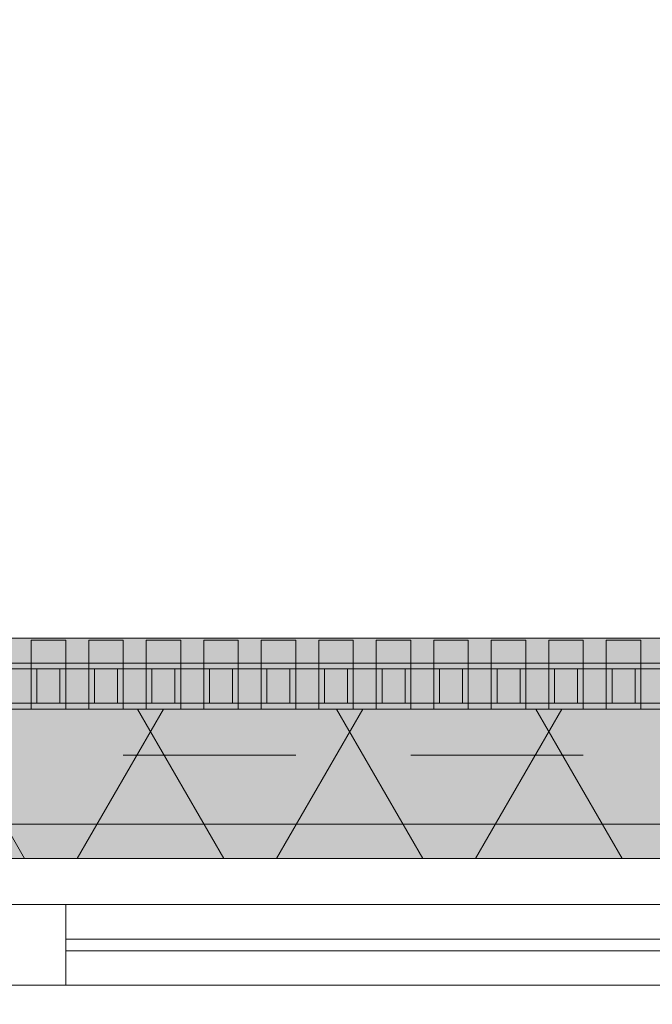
# Model space of a CAD drawing. Header units: metres. Extents: x -167 to 233, y -155 to 122.
# Tile 73 of 176: x 43.101 to 43.651, y 43.713 to 44.569. Entities that reach past the tile are written whole.
import ezdxf

# ---------------------------------------------------------------- set-up
doc = ezdxf.new("R2010")
doc.units = ezdxf.units.M
doc.header["$MEASUREMENT"] = 0
doc.linetypes.add('Strichlinie eng', pattern=[0.23, 0.15, -0.08])
for name, color, linetype in [('09 Schraffuren', 7, 'Continuous'), ('10 Wand außen', 7, 'Continuous'), ('20 Decke', 7, 'Continuous'), ('50 Sanitäreinrichtung', 7, 'Continuous'), ('94 Genehmigungsplanung Bemaßung', 7, 'Continuous')]:
    doc.layers.add(name, color=color, linetype=linetype)
doc.styles.add('ERSTELLTER_STIL_1', font='arial.ttf')
doc.dimstyles.new('ERSTELLTER_STIL__1', dxfattribs={"dimtxt": 0.25, "dimasz": 0.19, "dimexe": 0.18, "dimexo": 0.1, "dimgap": 0, "dimtad": 1, "dimtih": 1, "dimtoh": 1, "dimzin": 0, "dimdsep": 46, "dimtxsty": 'ERSTELLTER_STIL_1', "dimblk": 'ARROWHEAD_6', "dimblk1": 'ARROWHEAD_6', "dimblk2": 'ARROWHEAD_6', "dimcen": 0.09, "dimclrd": 7, "dimclre": 7, "dimclrt": 7, "dimazin": 0, "dimtfac": 1, "dimtdec": 4, "dimtmove": 0, "dimatfit": 3, "dimfxl": 1, "dimtolj": 1, "dimtzin": 0, "dimarcsym": 0})

# ---------------------------------------------------------------- blocks, each defined once
blk = doc.blocks.new('Rechteck Raster Kassetten Fassade - ACB')
at = {"layer": '50 Sanitäreinrichtung', "linetype": 'Continuous', "lineweight": 0, "true_color": 0x9e9e9e}
for points in [[(5.39, 0.17), (5.39, 0.19), (5.36, 0.19), (5.36, 0.17)], [(5.44, 0.17), (5.44, 0.19), (5.41, 0.19), (5.41, 0.17)], [(5.49, 0.17), (5.49, 0.19), (5.46, 0.19), (5.46, 0.17)], [(5.54, 0.17), (5.54, 0.19), (5.51, 0.19), (5.51, 0.17)], [(5.59, 0.17), (5.59, 0.19), (5.56, 0.19), (5.56, 0.17)], [(5.64, 0.17), (5.64, 0.19), (5.61, 0.19), (5.61, 0.17)], [(5.69, 0.17), (5.69, 0.19), (5.66, 0.19), (5.66, 0.17)], [(5.74, 0.17), (5.74, 0.19), (5.71, 0.19), (5.71, 0.17)], [(5.79, 0.17), (5.79, 0.19), (5.76, 0.19), (5.76, 0.17)], [(5.84, 0.17), (5.84, 0.19), (5.81, 0.19), (5.81, 0.17)], [(5.89, 0.17), (5.89, 0.19), (5.86, 0.19), (5.86, 0.17)], [(5.31, 0.13), (5.36, 0.13), (5.36, 0.135), (5.315, 0.135), (5.315, 0.165), (5.36, 0.165), (5.36, 0.17), (5.31, 0.17)], [(5.36, 0.13), (5.41, 0.13), (5.41, 0.135), (5.365, 0.135), (5.365, 0.165), (5.41, 0.165), (5.41, 0.17), (5.36, 0.17)], [(5.385, 0.165), (5.385, 0.135), (5.39, 0.135), (5.39, 0.165)], [(5.41, 0.13), (5.46, 0.13), (5.46, 0.135), (5.415, 0.135), (5.415, 0.165), (5.46, 0.165), (5.46, 0.17), (5.41, 0.17)], [(5.435, 0.165), (5.435, 0.135), (5.44, 0.135), (5.44, 0.165)], [(5.46, 0.13), (5.51, 0.13), (5.51, 0.135), (5.465, 0.135), (5.465, 0.165), (5.51, 0.165), (5.51, 0.17), (5.46, 0.17)], [(5.485, 0.165), (5.485, 0.135), (5.49, 0.135), (5.49, 0.165)], [(5.51, 0.13), (5.56, 0.13), (5.56, 0.135), (5.515, 0.135), (5.515, 0.165), (5.56, 0.165), (5.56, 0.17), (5.51, 0.17)], [(5.535, 0.165), (5.535, 0.135), (5.54, 0.135), (5.54, 0.165)], [(5.56, 0.13), (5.61, 0.13), (5.61, 0.135), (5.565, 0.135), (5.565, 0.165), (5.61, 0.165), (5.61, 0.17), (5.56, 0.17)], [(5.585, 0.165), (5.585, 0.135), (5.59, 0.135), (5.59, 0.165)], [(5.61, 0.13), (5.66, 0.13), (5.66, 0.135), (5.615, 0.135), (5.615, 0.165), (5.66, 0.165), (5.66, 0.17), (5.61, 0.17)], [(5.635, 0.165), (5.635, 0.135), (5.64, 0.135), (5.64, 0.165)], [(5.66, 0.13), (5.71, 0.13), (5.71, 0.135), (5.665, 0.135), (5.665, 0.165), (5.71, 0.165), (5.71, 0.17), (5.66, 0.17)], [(5.685, 0.165), (5.685, 0.135), (5.69, 0.135), (5.69, 0.165)], [(5.71, 0.13), (5.76, 0.13), (5.76, 0.135), (5.715, 0.135), (5.715, 0.165), (5.76, 0.165), (5.76, 0.17), (5.71, 0.17)], [(5.735, 0.165), (5.735, 0.135), (5.74, 0.135), (5.74, 0.165)], [(5.76, 0.17), (5.76, 0.13), (5.81, 0.13), (5.81, 0.135), (5.765, 0.135), (5.765, 0.165), (5.81, 0.165), (5.81, 0.17)], [(5.79, 0.165), (5.785, 0.165), (5.785, 0.135), (5.79, 0.135)], [(5.81, 0.13), (5.86, 0.13), (5.86, 0.135), (5.815, 0.135), (5.815, 0.165), (5.86, 0.165), (5.86, 0.17), (5.81, 0.17)], [(5.835, 0.165), (5.835, 0.135), (5.84, 0.135), (5.84, 0.165)], [(5.86, 0.13), (5.91, 0.13), (5.91, 0.135), (5.865, 0.135), (5.865, 0.165), (5.91, 0.165), (5.91, 0.17), (5.86, 0.17)], [(5.885, 0.165), (5.885, 0.135), (5.89, 0.135), (5.89, 0.165)]]:
    blk.add_hatch(color=253, dxfattribs=at).paths.add_polyline_path(points)
at = {"layer": '50 Sanitäreinrichtung', "linetype": 'Continuous', "lineweight": 18}
h = blk.add_hatch(dxfattribs=at)
h.set_pattern_fill('Dämmung__weich_0001', color=8, style=0, pattern_type=2)
h.set_pattern_definition([(60, (0, 0), (-0.1299038, 0.075), []), (120, (0, 0), (0.1299038, 0.075), [])])
h.paths.add_polyline_path([(0, 0), (20.25, 0), (20.38, 0.13), (0, 0.13)])
at = {"layer": '50 Sanitäreinrichtung', "color": 251, "linetype": 'Continuous', "lineweight": 18, "true_color": 0x5f5f5f}
for p, q in [((5.39, 0.19), (5.36, 0.19)), ((5.36, 0.19), (5.36, 0.17)), ((5.39, 0.19), (5.36, 0.19)), ((5.36, 0.19), (5.36, 0.17)), ((5.39, 0.19), (5.39, 0.17)), ((5.39, 0.19), (5.39, 0.17)), ((5.44, 0.19), (5.41, 0.19)), ((5.41, 0.19), (5.41, 0.17)), ((5.44, 0.19), (5.41, 0.19)), ((5.41, 0.19), (5.41, 0.17)), ((5.44, 0.19), (5.44, 0.17)), ((5.44, 0.19), (5.44, 0.17)), ((5.49, 0.19), (5.46, 0.19)), ((5.46, 0.19), (5.46, 0.17)), ((5.49, 0.19), (5.46, 0.19)), ((5.46, 0.19), (5.46, 0.17)), ((5.49, 0.19), (5.49, 0.17)), ((5.49, 0.19), (5.49, 0.17)), ((5.54, 0.19), (5.51, 0.19)), ((5.51, 0.19), (5.51, 0.17)), ((5.54, 0.19), (5.51, 0.19)), ((5.51, 0.19), (5.51, 0.17)), ((5.54, 0.19), (5.54, 0.17)), ((5.54, 0.19), (5.54, 0.17)), ((5.59, 0.19), (5.56, 0.19)), ((5.56, 0.19), (5.56, 0.17)), ((5.59, 0.19), (5.56, 0.19)), ((5.56, 0.19), (5.56, 0.17)), ((5.59, 0.19), (5.59, 0.17)), ((5.59, 0.19), (5.59, 0.17)), ((5.64, 0.19), (5.61, 0.19)), ((5.61, 0.19), (5.61, 0.17)), ((5.64, 0.19), (5.61, 0.19)), ((5.61, 0.19), (5.61, 0.17)), ((5.64, 0.19), (5.64, 0.17)), ((5.64, 0.19), (5.64, 0.17)), ((5.69, 0.19), (5.66, 0.19)), ((5.66, 0.19), (5.66, 0.17)), ((5.69, 0.19), (5.66, 0.19)), ((5.66, 0.19), (5.66, 0.17)), ((5.69, 0.19), (5.69, 0.17)), ((5.69, 0.19), (5.69, 0.17)), ((5.74, 0.19), (5.71, 0.19)), ((5.71, 0.19), (5.71, 0.17)), ((5.74, 0.19), (5.71, 0.19)), ((5.71, 0.19), (5.71, 0.17)), ((5.74, 0.19), (5.74, 0.17)), ((5.74, 0.19), (5.74, 0.17)), ((5.79, 0.19), (5.76, 0.19)), ((5.76, 0.19), (5.76, 0.17)), ((5.79, 0.19), (5.76, 0.19)), ((5.76, 0.19), (5.76, 0.17)), ((5.79, 0.19), (5.79, 0.17)), ((5.79, 0.19), (5.79, 0.17)), ((5.84, 0.19), (5.81, 0.19)), ((5.81, 0.19), (5.81, 0.17)), ((5.84, 0.19), (5.81, 0.19)), ((5.81, 0.19), (5.81, 0.17)), ((5.84, 0.19), (5.84, 0.17)), ((5.84, 0.19), (5.84, 0.17)), ((5.89, 0.19), (5.86, 0.19)), ((5.86, 0.19), (5.86, 0.17)), ((5.89, 0.19), (5.86, 0.19)), ((5.86, 0.19), (5.86, 0.17)), ((5.89, 0.19), (5.89, 0.17)), ((5.89, 0.19), (5.89, 0.17)), ((5.39, 0.17), (5.31, 0.17)), ((5.39, 0.17), (5.31, 0.17)), ((5.36, 0.165), (5.34, 0.165)), ((5.36, 0.165), (5.34, 0.165)), ((5.44, 0.17), (5.36, 0.17)), ((5.36, 0.17), (5.36, 0.165)), ((5.44, 0.17), (5.36, 0.17)), ((5.36, 0.17), (5.36, 0.165)), ((5.39, 0.17), (5.36, 0.17)), ((5.39, 0.17), (5.36, 0.17)), ((5.365, 0.165), (5.36, 0.165)), ((5.36, 0.165), (5.36, 0.135)), ((5.365, 0.165), (5.36, 0.165)), ((5.36, 0.165), (5.36, 0.135)), ((5.385, 0.165), (5.365, 0.165)), ((5.365, 0.165), (5.365, 0.135)), ((5.385, 0.165), (5.365, 0.165)), ((5.385, 0.165), (5.365, 0.165)), ((5.365, 0.165), (5.365, 0.135)), ((5.385, 0.165), (5.365, 0.165)), ((5.385, 0.165), (5.385, 0.135)), ((5.39, 0.165), (5.385, 0.165)), ((5.385, 0.165), (5.385, 0.135)), ((5.39, 0.165), (5.385, 0.165)), ((5.39, 0.17), (5.39, 0.165)), ((5.39, 0.17), (5.39, 0.165)), ((5.39, 0.165), (5.39, 0.135)), ((5.41, 0.165), (5.39, 0.165)), ((5.39, 0.165), (5.39, 0.135)), ((5.41, 0.165), (5.39, 0.165)), ((5.49, 0.17), (5.41, 0.17)), ((5.41, 0.17), (5.41, 0.165)), ((5.49, 0.17), (5.41, 0.17)), ((5.41, 0.17), (5.41, 0.165)), ((5.44, 0.17), (5.41, 0.17)), ((5.44, 0.17), (5.41, 0.17)), ((5.415, 0.165), (5.41, 0.165)), ((5.41, 0.165), (5.41, 0.135)), ((5.415, 0.165), (5.41, 0.165)), ((5.41, 0.165), (5.41, 0.135)), ((5.435, 0.165), (5.415, 0.165)), ((5.415, 0.165), (5.415, 0.135)), ((5.435, 0.165), (5.415, 0.165)), ((5.435, 0.165), (5.415, 0.165)), ((5.415, 0.165), (5.415, 0.135)), ((5.435, 0.165), (5.415, 0.165)), ((5.435, 0.165), (5.435, 0.135)), ((5.44, 0.165), (5.435, 0.165)), ((5.435, 0.165), (5.435, 0.135)), ((5.44, 0.165), (5.435, 0.165)), ((5.44, 0.17), (5.44, 0.165)), ((5.44, 0.17), (5.44, 0.165)), ((5.44, 0.165), (5.44, 0.135)), ((5.46, 0.165), (5.44, 0.165)), ((5.44, 0.165), (5.44, 0.135)), ((5.46, 0.165), (5.44, 0.165)), ((5.54, 0.17), (5.46, 0.17)), ((5.46, 0.17), (5.46, 0.165)), ((5.54, 0.17), (5.46, 0.17)), ((5.46, 0.17), (5.46, 0.165)), ((5.49, 0.17), (5.46, 0.17)), ((5.49, 0.17), (5.46, 0.17)), ((5.465, 0.165), (5.46, 0.165)), ((5.46, 0.165), (5.46, 0.135)), ((5.465, 0.165), (5.46, 0.165)), ((5.46, 0.165), (5.46, 0.135)), ((5.485, 0.165), (5.465, 0.165)), ((5.465, 0.165), (5.465, 0.135)), ((5.485, 0.165), (5.465, 0.165)), ((5.485, 0.165), (5.465, 0.165)), ((5.465, 0.165), (5.465, 0.135)), ((5.485, 0.165), (5.465, 0.165)), ((5.485, 0.165), (5.485, 0.135)), ((5.49, 0.165), (5.485, 0.165)), ((5.485, 0.165), (5.485, 0.135)), ((5.49, 0.165), (5.485, 0.165)), ((5.49, 0.17), (5.49, 0.165)), ((5.49, 0.17), (5.49, 0.165)), ((5.49, 0.165), (5.49, 0.135)), ((5.51, 0.165), (5.49, 0.165)), ((5.49, 0.165), (5.49, 0.135)), ((5.51, 0.165), (5.49, 0.165)), ((5.59, 0.17), (5.51, 0.17)), ((5.51, 0.17), (5.51, 0.165)), ((5.59, 0.17), (5.51, 0.17)), ((5.51, 0.17), (5.51, 0.165)), ((5.54, 0.17), (5.51, 0.17)), ((5.54, 0.17), (5.51, 0.17)), ((5.515, 0.165), (5.51, 0.165)), ((5.51, 0.165), (5.51, 0.135)), ((5.515, 0.165), (5.51, 0.165)), ((5.51, 0.165), (5.51, 0.135)), ((5.535, 0.165), (5.515, 0.165)), ((5.515, 0.165), (5.515, 0.135)), ((5.535, 0.165), (5.515, 0.165)), ((5.535, 0.165), (5.515, 0.165)), ((5.515, 0.165), (5.515, 0.135)), ((5.535, 0.165), (5.515, 0.165)), ((5.535, 0.165), (5.535, 0.135)), ((5.54, 0.165), (5.535, 0.165)), ((5.535, 0.165), (5.535, 0.135)), ((5.54, 0.165), (5.535, 0.165)), ((5.54, 0.17), (5.54, 0.165)), ((5.54, 0.17), (5.54, 0.165)), ((5.54, 0.165), (5.54, 0.135)), ((5.56, 0.165), (5.54, 0.165)), ((5.54, 0.165), (5.54, 0.135)), ((5.56, 0.165), (5.54, 0.165)), ((5.64, 0.17), (5.56, 0.17)), ((5.56, 0.17), (5.56, 0.165)), ((5.64, 0.17), (5.56, 0.17)), ((5.56, 0.17), (5.56, 0.165)), ((5.59, 0.17), (5.56, 0.17)), ((5.59, 0.17), (5.56, 0.17)), ((5.565, 0.165), (5.56, 0.165)), ((5.56, 0.165), (5.56, 0.135)), ((5.565, 0.165), (5.56, 0.165)), ((5.56, 0.165), (5.56, 0.135)), ((5.585, 0.165), (5.565, 0.165)), ((5.565, 0.165), (5.565, 0.135)), ((5.585, 0.165), (5.565, 0.165)), ((5.585, 0.165), (5.565, 0.165)), ((5.565, 0.165), (5.565, 0.135)), ((5.585, 0.165), (5.565, 0.165)), ((5.585, 0.165), (5.585, 0.135)), ((5.59, 0.165), (5.585, 0.165)), ((5.585, 0.165), (5.585, 0.135)), ((5.59, 0.165), (5.585, 0.165)), ((5.59, 0.17), (5.59, 0.165)), ((5.59, 0.17), (5.59, 0.165)), ((5.59, 0.165), (5.59, 0.135)), ((5.61, 0.165), (5.59, 0.165)), ((5.59, 0.165), (5.59, 0.135)), ((5.61, 0.165), (5.59, 0.165)), ((5.69, 0.17), (5.61, 0.17)), ((5.61, 0.17), (5.61, 0.165)), ((5.69, 0.17), (5.61, 0.17)), ((5.61, 0.17), (5.61, 0.165)), ((5.64, 0.17), (5.61, 0.17)), ((5.64, 0.17), (5.61, 0.17)), ((5.615, 0.165), (5.61, 0.165)), ((5.61, 0.165), (5.61, 0.135)), ((5.615, 0.165), (5.61, 0.165)), ((5.61, 0.165), (5.61, 0.135)), ((5.635, 0.165), (5.615, 0.165)), ((5.615, 0.165), (5.615, 0.135)), ((5.635, 0.165), (5.615, 0.165)), ((5.635, 0.165), (5.615, 0.165)), ((5.615, 0.165), (5.615, 0.135)), ((5.635, 0.165), (5.615, 0.165)), ((5.635, 0.165), (5.635, 0.135)), ((5.64, 0.165), (5.635, 0.165)), ((5.635, 0.165), (5.635, 0.135)), ((5.64, 0.165), (5.635, 0.165)), ((5.64, 0.17), (5.64, 0.165)), ((5.64, 0.17), (5.64, 0.165)), ((5.64, 0.165), (5.64, 0.135)), ((5.66, 0.165), (5.64, 0.165)), ((5.64, 0.165), (5.64, 0.135)), ((5.66, 0.165), (5.64, 0.165)), ((5.74, 0.17), (5.66, 0.17)), ((5.66, 0.17), (5.66, 0.165)), ((5.74, 0.17), (5.66, 0.17)), ((5.66, 0.17), (5.66, 0.165)), ((5.69, 0.17), (5.66, 0.17)), ((5.69, 0.17), (5.66, 0.17)), ((5.665, 0.165), (5.66, 0.165)), ((5.66, 0.165), (5.66, 0.135)), ((5.665, 0.165), (5.66, 0.165)), ((5.66, 0.165), (5.66, 0.135)), ((5.685, 0.165), (5.665, 0.165)), ((5.665, 0.165), (5.665, 0.135)), ((5.685, 0.165), (5.665, 0.165)), ((5.685, 0.165), (5.665, 0.165)), ((5.665, 0.165), (5.665, 0.135)), ((5.685, 0.165), (5.665, 0.165)), ((5.685, 0.165), (5.685, 0.135)), ((5.69, 0.165), (5.685, 0.165)), ((5.685, 0.165), (5.685, 0.135)), ((5.69, 0.165), (5.685, 0.165)), ((5.69, 0.17), (5.69, 0.165)), ((5.69, 0.17), (5.69, 0.165)), ((5.69, 0.165), (5.69, 0.135)), ((5.71, 0.165), (5.69, 0.165)), ((5.69, 0.165), (5.69, 0.135)), ((5.71, 0.165), (5.69, 0.165)), ((5.79, 0.17), (5.71, 0.17)), ((5.71, 0.17), (5.71, 0.165)), ((5.79, 0.17), (5.71, 0.17)), ((5.71, 0.17), (5.71, 0.165)), ((5.74, 0.17), (5.71, 0.17)), ((5.74, 0.17), (5.71, 0.17)), ((5.715, 0.165), (5.71, 0.165)), ((5.71, 0.165), (5.71, 0.135)), ((5.715, 0.165), (5.71, 0.165)), ((5.71, 0.165), (5.71, 0.135)), ((5.735, 0.165), (5.715, 0.165)), ((5.715, 0.165), (5.715, 0.135)), ((5.735, 0.165), (5.715, 0.165)), ((5.735, 0.165), (5.715, 0.165)), ((5.715, 0.165), (5.715, 0.135)), ((5.735, 0.165), (5.715, 0.165)), ((5.735, 0.165), (5.735, 0.135)), ((5.74, 0.165), (5.735, 0.165)), ((5.735, 0.165), (5.735, 0.135)), ((5.74, 0.165), (5.735, 0.165)), ((5.74, 0.17), (5.74, 0.165)), ((5.74, 0.17), (5.74, 0.165)), ((5.74, 0.165), (5.74, 0.135)), ((5.76, 0.165), (5.74, 0.165)), ((5.74, 0.165), (5.74, 0.135)), ((5.76, 0.165), (5.74, 0.165)), ((5.84, 0.17), (5.76, 0.17)), ((5.76, 0.17), (5.76, 0.165)), ((5.84, 0.17), (5.76, 0.17)), ((5.76, 0.17), (5.76, 0.165)), ((5.79, 0.17), (5.76, 0.17)), ((5.79, 0.17), (5.76, 0.17)), ((5.765, 0.165), (5.76, 0.165)), ((5.76, 0.165), (5.76, 0.135)), ((5.765, 0.165), (5.76, 0.165)), ((5.76, 0.165), (5.76, 0.135)), ((5.785, 0.165), (5.765, 0.165)), ((5.765, 0.165), (5.765, 0.135)), ((5.785, 0.165), (5.765, 0.165)), ((5.785, 0.165), (5.765, 0.165)), ((5.765, 0.165), (5.765, 0.135)), ((5.785, 0.165), (5.765, 0.165)), ((5.785, 0.165), (5.785, 0.135)), ((5.79, 0.165), (5.785, 0.165)), ((5.785, 0.165), (5.785, 0.135)), ((5.79, 0.165), (5.785, 0.165)), ((5.79, 0.17), (5.79, 0.165)), ((5.79, 0.17), (5.79, 0.165)), ((5.79, 0.165), (5.79, 0.135)), ((5.81, 0.165), (5.79, 0.165)), ((5.79, 0.165), (5.79, 0.135)), ((5.81, 0.165), (5.79, 0.165)), ((5.89, 0.17), (5.81, 0.17)), ((5.81, 0.17), (5.81, 0.165)), ((5.89, 0.17), (5.81, 0.17)), ((5.81, 0.17), (5.81, 0.165)), ((5.84, 0.17), (5.81, 0.17)), ((5.84, 0.17), (5.81, 0.17)), ((5.815, 0.165), (5.81, 0.165)), ((5.81, 0.165), (5.81, 0.135)), ((5.815, 0.165), (5.81, 0.165)), ((5.81, 0.165), (5.81, 0.135)), ((5.835, 0.165), (5.815, 0.165)), ((5.815, 0.165), (5.815, 0.135)), ((5.835, 0.165), (5.815, 0.165)), ((5.835, 0.165), (5.815, 0.165)), ((5.815, 0.165), (5.815, 0.135)), ((5.835, 0.165), (5.815, 0.165)), ((5.835, 0.165), (5.835, 0.135)), ((5.84, 0.165), (5.835, 0.165)), ((5.835, 0.165), (5.835, 0.135)), ((5.84, 0.165), (5.835, 0.165)), ((5.84, 0.17), (5.84, 0.165)), ((5.84, 0.17), (5.84, 0.165)), ((5.84, 0.165), (5.84, 0.135)), ((5.86, 0.165), (5.84, 0.165)), ((5.84, 0.165), (5.84, 0.135)), ((5.86, 0.165), (5.84, 0.165)), ((5.94, 0.17), (5.86, 0.17)), ((5.86, 0.17), (5.86, 0.165)), ((5.94, 0.17), (5.86, 0.17)), ((5.86, 0.17), (5.86, 0.165)), ((5.89, 0.17), (5.86, 0.17)), ((5.89, 0.17), (5.86, 0.17)), ((5.865, 0.165), (5.86, 0.165)), ((5.86, 0.165), (5.86, 0.135)), ((5.865, 0.165), (5.86, 0.165)), ((5.86, 0.165), (5.86, 0.135)), ((5.885, 0.165), (5.865, 0.165)), ((5.865, 0.165), (5.865, 0.135)), ((5.885, 0.165), (5.865, 0.165)), ((5.885, 0.165), (5.865, 0.165)), ((5.865, 0.165), (5.865, 0.135)), ((5.885, 0.165), (5.865, 0.165)), ((5.885, 0.165), (5.885, 0.135)), ((5.89, 0.165), (5.885, 0.165)), ((5.885, 0.165), (5.885, 0.135)), ((5.89, 0.165), (5.885, 0.165)), ((5.89, 0.17), (5.89, 0.165)), ((5.89, 0.17), (5.89, 0.165)), ((5.89, 0.165), (5.89, 0.135)), ((5.91, 0.165), (5.89, 0.165)), ((5.89, 0.165), (5.89, 0.135)), ((5.91, 0.165), (5.89, 0.165)), ((20.38, 0.13), (0, 0.13)), ((5.39, 0.13), (5.31, 0.13)), ((5.39, 0.13), (5.31, 0.13)), ((5.36, 0.135), (5.34, 0.135)), ((5.36, 0.135), (5.34, 0.135)), ((5.365, 0.135), (5.36, 0.135)), ((5.36, 0.135), (5.36, 0.13)), ((5.365, 0.135), (5.36, 0.135)), ((5.36, 0.135), (5.36, 0.13)), ((5.44, 0.13), (5.36, 0.13)), ((5.44, 0.13), (5.36, 0.13)), ((5.385, 0.135), (5.365, 0.135)), ((5.385, 0.135), (5.365, 0.135)), ((5.385, 0.135), (5.365, 0.135)), ((5.385, 0.135), (5.365, 0.135)), ((5.39, 0.135), (5.385, 0.135)), ((5.39, 0.135), (5.385, 0.135)), ((5.39, 0.135), (5.39, 0.13)), ((5.41, 0.135), (5.39, 0.135)), ((5.39, 0.135), (5.39, 0.13)), ((5.41, 0.135), (5.39, 0.135)), ((5.415, 0.135), (5.41, 0.135)), ((5.41, 0.135), (5.41, 0.13)), ((5.415, 0.135), (5.41, 0.135)), ((5.41, 0.135), (5.41, 0.13)), ((5.49, 0.13), (5.41, 0.13)), ((5.49, 0.13), (5.41, 0.13)), ((5.435, 0.135), (5.415, 0.135)), ((5.435, 0.135), (5.415, 0.135)), ((5.435, 0.135), (5.415, 0.135)), ((5.435, 0.135), (5.415, 0.135)), ((5.44, 0.135), (5.435, 0.135)), ((5.44, 0.135), (5.435, 0.135)), ((5.44, 0.135), (5.44, 0.13)), ((5.46, 0.135), (5.44, 0.135)), ((5.44, 0.135), (5.44, 0.13)), ((5.46, 0.135), (5.44, 0.135)), ((5.465, 0.135), (5.46, 0.135)), ((5.46, 0.135), (5.46, 0.13)), ((5.465, 0.135), (5.46, 0.135)), ((5.46, 0.135), (5.46, 0.13)), ((5.54, 0.13), (5.46, 0.13)), ((5.54, 0.13), (5.46, 0.13)), ((5.485, 0.135), (5.465, 0.135)), ((5.485, 0.135), (5.465, 0.135)), ((5.485, 0.135), (5.465, 0.135)), ((5.485, 0.135), (5.465, 0.135)), ((5.49, 0.135), (5.485, 0.135)), ((5.49, 0.135), (5.485, 0.135)), ((5.49, 0.135), (5.49, 0.13)), ((5.51, 0.135), (5.49, 0.135)), ((5.49, 0.135), (5.49, 0.13)), ((5.51, 0.135), (5.49, 0.135)), ((5.515, 0.135), (5.51, 0.135)), ((5.51, 0.135), (5.51, 0.13)), ((5.515, 0.135), (5.51, 0.135)), ((5.51, 0.135), (5.51, 0.13)), ((5.59, 0.13), (5.51, 0.13)), ((5.59, 0.13), (5.51, 0.13)), ((5.535, 0.135), (5.515, 0.135)), ((5.535, 0.135), (5.515, 0.135)), ((5.535, 0.135), (5.515, 0.135)), ((5.535, 0.135), (5.515, 0.135)), ((5.54, 0.135), (5.535, 0.135)), ((5.54, 0.135), (5.535, 0.135)), ((5.54, 0.135), (5.54, 0.13)), ((5.56, 0.135), (5.54, 0.135)), ((5.54, 0.135), (5.54, 0.13)), ((5.56, 0.135), (5.54, 0.135)), ((5.565, 0.135), (5.56, 0.135)), ((5.56, 0.135), (5.56, 0.13)), ((5.565, 0.135), (5.56, 0.135)), ((5.56, 0.135), (5.56, 0.13)), ((5.64, 0.13), (5.56, 0.13)), ((5.64, 0.13), (5.56, 0.13)), ((5.585, 0.135), (5.565, 0.135)), ((5.585, 0.135), (5.565, 0.135)), ((5.585, 0.135), (5.565, 0.135)), ((5.585, 0.135), (5.565, 0.135)), ((5.59, 0.135), (5.585, 0.135)), ((5.59, 0.135), (5.585, 0.135)), ((5.59, 0.135), (5.59, 0.13)), ((5.61, 0.135), (5.59, 0.135)), ((5.59, 0.135), (5.59, 0.13)), ((5.61, 0.135), (5.59, 0.135)), ((5.615, 0.135), (5.61, 0.135)), ((5.61, 0.135), (5.61, 0.13)), ((5.615, 0.135), (5.61, 0.135)), ((5.61, 0.135), (5.61, 0.13)), ((5.69, 0.13), (5.61, 0.13)), ((5.69, 0.13), (5.61, 0.13)), ((5.635, 0.135), (5.615, 0.135)), ((5.635, 0.135), (5.615, 0.135)), ((5.635, 0.135), (5.615, 0.135)), ((5.635, 0.135), (5.615, 0.135)), ((5.64, 0.135), (5.635, 0.135)), ((5.64, 0.135), (5.635, 0.135)), ((5.64, 0.135), (5.64, 0.13)), ((5.66, 0.135), (5.64, 0.135)), ((5.64, 0.135), (5.64, 0.13)), ((5.66, 0.135), (5.64, 0.135)), ((5.665, 0.135), (5.66, 0.135)), ((5.66, 0.135), (5.66, 0.13)), ((5.665, 0.135), (5.66, 0.135)), ((5.66, 0.135), (5.66, 0.13)), ((5.74, 0.13), (5.66, 0.13)), ((5.74, 0.13), (5.66, 0.13)), ((5.685, 0.135), (5.665, 0.135)), ((5.685, 0.135), (5.665, 0.135)), ((5.685, 0.135), (5.665, 0.135)), ((5.685, 0.135), (5.665, 0.135)), ((5.69, 0.135), (5.685, 0.135)), ((5.69, 0.135), (5.685, 0.135)), ((5.69, 0.135), (5.69, 0.13)), ((5.71, 0.135), (5.69, 0.135)), ((5.69, 0.135), (5.69, 0.13)), ((5.71, 0.135), (5.69, 0.135)), ((5.715, 0.135), (5.71, 0.135)), ((5.71, 0.135), (5.71, 0.13)), ((5.715, 0.135), (5.71, 0.135)), ((5.71, 0.135), (5.71, 0.13)), ((5.79, 0.13), (5.71, 0.13)), ((5.79, 0.13), (5.71, 0.13)), ((5.735, 0.135), (5.715, 0.135)), ((5.735, 0.135), (5.715, 0.135)), ((5.735, 0.135), (5.715, 0.135)), ((5.735, 0.135), (5.715, 0.135)), ((5.74, 0.135), (5.735, 0.135)), ((5.74, 0.135), (5.735, 0.135)), ((5.74, 0.135), (5.74, 0.13)), ((5.76, 0.135), (5.74, 0.135)), ((5.74, 0.135), (5.74, 0.13)), ((5.76, 0.135), (5.74, 0.135)), ((5.765, 0.135), (5.76, 0.135)), ((5.76, 0.135), (5.76, 0.13)), ((5.765, 0.135), (5.76, 0.135)), ((5.76, 0.135), (5.76, 0.13)), ((5.84, 0.13), (5.76, 0.13)), ((5.84, 0.13), (5.76, 0.13)), ((5.785, 0.135), (5.765, 0.135)), ((5.785, 0.135), (5.765, 0.135)), ((5.785, 0.135), (5.765, 0.135)), ((5.785, 0.135), (5.765, 0.135)), ((5.79, 0.135), (5.785, 0.135)), ((5.79, 0.135), (5.785, 0.135)), ((5.79, 0.135), (5.79, 0.13)), ((5.81, 0.135), (5.79, 0.135)), ((5.79, 0.135), (5.79, 0.13)), ((5.81, 0.135), (5.79, 0.135)), ((5.815, 0.135), (5.81, 0.135)), ((5.81, 0.135), (5.81, 0.13)), ((5.815, 0.135), (5.81, 0.135)), ((5.81, 0.135), (5.81, 0.13)), ((5.89, 0.13), (5.81, 0.13)), ((5.89, 0.13), (5.81, 0.13)), ((5.835, 0.135), (5.815, 0.135)), ((5.835, 0.135), (5.815, 0.135)), ((5.835, 0.135), (5.815, 0.135)), ((5.835, 0.135), (5.815, 0.135)), ((5.84, 0.135), (5.835, 0.135)), ((5.84, 0.135), (5.835, 0.135)), ((5.84, 0.135), (5.84, 0.13)), ((5.86, 0.135), (5.84, 0.135)), ((5.84, 0.135), (5.84, 0.13)), ((5.86, 0.135), (5.84, 0.135)), ((5.865, 0.135), (5.86, 0.135)), ((5.86, 0.135), (5.86, 0.13)), ((5.865, 0.135), (5.86, 0.135)), ((5.86, 0.135), (5.86, 0.13)), ((5.94, 0.13), (5.86, 0.13)), ((5.94, 0.13), (5.86, 0.13)), ((5.885, 0.135), (5.865, 0.135)), ((5.885, 0.135), (5.865, 0.135)), ((5.885, 0.135), (5.865, 0.135)), ((5.885, 0.135), (5.865, 0.135)), ((5.89, 0.135), (5.885, 0.135)), ((5.89, 0.135), (5.885, 0.135)), ((5.89, 0.135), (5.89, 0.13)), ((5.91, 0.135), (5.89, 0.135)), ((5.89, 0.135), (5.89, 0.13)), ((5.91, 0.135), (5.89, 0.135)), ((0, 0), (20.25, 0))]:
    blk.add_line(p, q, dxfattribs=at)
at = {"layer": '50 Sanitäreinrichtung', "color": 251, "linetype": 'Strichlinie eng', "lineweight": 18, "true_color": 0x5f5f5f}
blk.add_line((20.34, 0.09), (0, 0.09), dxfattribs=at)
blk = doc.blocks.new('4-Flügelfenster 27_2')
at = {"layer": '10 Wand außen', "color": 7, "linetype": 'Continuous', "lineweight": 18}
for p, q in [((1.165, 0.04), (2.11, 0.04)), ((2.11, -0.03), (2.11, 0.04)), ((2.11, 0.04), (2.19, 0.04)), ((1.165, 0.01), (2.11, 0.01)), ((2.11, 0), (1.165, 0)), ((2.11, -0.03), (1.165, -0.03)), ((2.19, -0.03), (2.11, -0.03)), ((2.17, -0.07), (-2.17, -0.07))]:
    blk.add_line(p, q, dxfattribs=at)
at = {"layer": '10 Wand außen', "color": 7, "linetype": 'Strichlinie eng', "lineweight": 13}
blk.add_line((-2.25, -0.07), (2.25, -0.07), dxfattribs=at)
at = {"layer": '10 Wand außen', "color": 7, "linetype": 'Continuous', "lineweight": 13}
blk.add_line((-2.25, -0.1), (2.25, -0.1), dxfattribs=at)
blk = doc.blocks.new('*D233', base_point=(27236.13209, 33357.27905))
at = {"layer": '94 Genehmigungsplanung Bemaßung', "color": 7, "linetype": 'Continuous', "lineweight": 13}
for p, q in [((17.34109, 46.96218), (17.34109, 47.33718)), ((58.16249, 46.96218), (58.16249, 47.33718)), ((17.44109, 47.24968), (17.24109, 47.04968)), ((58.06249, 47.04968), (58.26249, 47.24968)), ((17.19109, 47.14968), (17.34109, 47.14968)), ((17.34109, 47.14968), (58.16249, 47.14968)), ((58.16249, 47.14968), (58.31249, 47.14968))]:
    blk.add_line(p, q, dxfattribs=at)
at = {"layer": '94 Genehmigungsplanung Bemaßung', "color": 7, "lineweight": 13, "insert": (37.3228, 47.19968), "char_height": 0.25, "attachment_point": 7, "style": 'ERSTELLTER_STIL_1'}
blk.add_mtext('\\A1;{\\pql;\\fArial|b0|i0|c0|p0;\\W1.000000;40,82}', dxfattribs=at)
blk = doc.blocks.new('ARROWHEAD_6')
at = {"color": 0, "linetype": 'Continuous', "lineweight": 0}
for p, q in [((-0.5, -0.5), (0.5, 0.5)), ((0, 0), (-1, 0))]:
    blk.add_line(p, q, dxfattribs=at)
blk = doc.blocks.new('*D257', base_point=(27236.13209, 33357.27905))
at = {"layer": '94 Genehmigungsplanung Bemaßung', "color": 7, "linetype": 'Continuous', "lineweight": 13}
for p, q in [((17.50109, 45.65596), (17.50109, 46.03096)), ((58.00249, 45.65596), (58.00249, 46.03096)), ((17.60109, 45.94346), (17.40109, 45.74346)), ((57.90249, 45.74346), (58.10249, 45.94346)), ((17.50109, 45.84346), (58.00249, 45.84346))]:
    blk.add_line(p, q, dxfattribs=at)
at = {"layer": '94 Genehmigungsplanung Bemaßung', "color": 7, "lineweight": 13, "char_height": 0.25, "attachment_point": 7, "style": 'ERSTELLTER_STIL_1'}
for s, insert in [('\\A1;{\\pql;\\fArial|b0|i0|c0|p0;\\W1.000000;40,50}', (37.13212, 45.89346)), ('\\A1;{\\pql;\\fArial|b0|i0|c0|p0;\\W1.000000;16}', (57.52113, 45.89346))]:
    blk.add_mtext(s, dxfattribs=dict(at, insert=insert))

msp = doc.modelspace()

# ---------------------------------------------------------------- hatches: boundary and pattern name
at = {"layer": '09 Schraffuren', "linetype": 'Continuous', "lineweight": 18}
msp.add_hatch(color=255, dxfattribs=at).paths.add_polyline_path([(43.00109, 43.83968), (47.50109, 43.83968), (47.50109, 44.03138), (43.00109, 44.03138)])

# ---------------------------------------------------------------- linework, layer by layer
at = {"layer": '09 Schraffuren', "color": 7, "linetype": 'Continuous', "lineweight": 13, "flags": 128}
msp.add_lwpolyline([(43.00109, 43.83968), (47.50109, 43.83968), (47.50109, 44.03138), (43.00109, 44.03138)], close=True, dxfattribs=at)
at = {"layer": '20 Decke', "color": 7, "linetype": 'Continuous', "lineweight": 13, "flags": 128}
msp.add_lwpolyline([(38.10109, 43.83968), (38.10109, 28.33968), (38.24109, 28.33968), (42.50109, 28.33968), (42.50109, 28.83968), (43.00109, 28.83968), (43.00109, 28.33968), (47.50109, 28.33968), (47.50109, 28.83968), (48.00109, 28.83968), (48.00109, 28.47218), (52.50249, 28.47218), (52.50249, 28.83968), (53.00249, 28.83968), (53.00249, 28.33968), (57.50249, 28.33968), (57.50249, 28.83968), (58.00249, 28.83968), (58.00249, 43.83968), (47.50109, 43.83968), (43.00109, 43.83968), (43.00109, 43.33968), (42.50109, 43.33968), (42.50109, 43.83968)], close=True, dxfattribs=at)

# ---------------------------------------------------------------- block references
at = {"layer": '10 Wand außen', "color": 7, "linetype": 'Continuous', "lineweight": 18, "rotation": 179.9999993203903}
msp.add_blockref('4-Flügelfenster 27_2', (45.25109, 43.76968), dxfattribs=at)
at = {"layer": '50 Sanitäreinrichtung', "color": 251, "linetype": 'Continuous', "lineweight": 18, "true_color": 0x5f5f5f}
msp.add_blockref('Rechteck Raster Kassetten Fassade - ACB', (37.75109, 43.83968), dxfattribs=at)

# ---------------------------------------------------------------- dimensions: what is measured, and where the dimension line sits
at = {"layer": '94 Genehmigungsplanung Bemaßung', "color": 7, "linetype": 'Continuous', "lineweight": 13}
for base, p1, p2, picture, middle in [((58.16249, 47.14968), (17.34109, 43.99968), (58.16249, 43.99968), '*D233', (37.74157, 47.32468)), ((58.00249, 45.84346), (17.50109, 43.83968), (58.00249, 43.83968), '*D257', (37.55089, 46.01846))]:
    dim = msp.add_linear_dim(base=base, p1=p1, p2=p2, dimstyle='ERSTELLTER_STIL__1', dxfattribs=at)
    dim.commit()
    dim.dimension.update_dxf_attribs({"geometry": picture, "text_midpoint": middle, "dimtype": 160})

doc.saveas('drawing.dxf')
